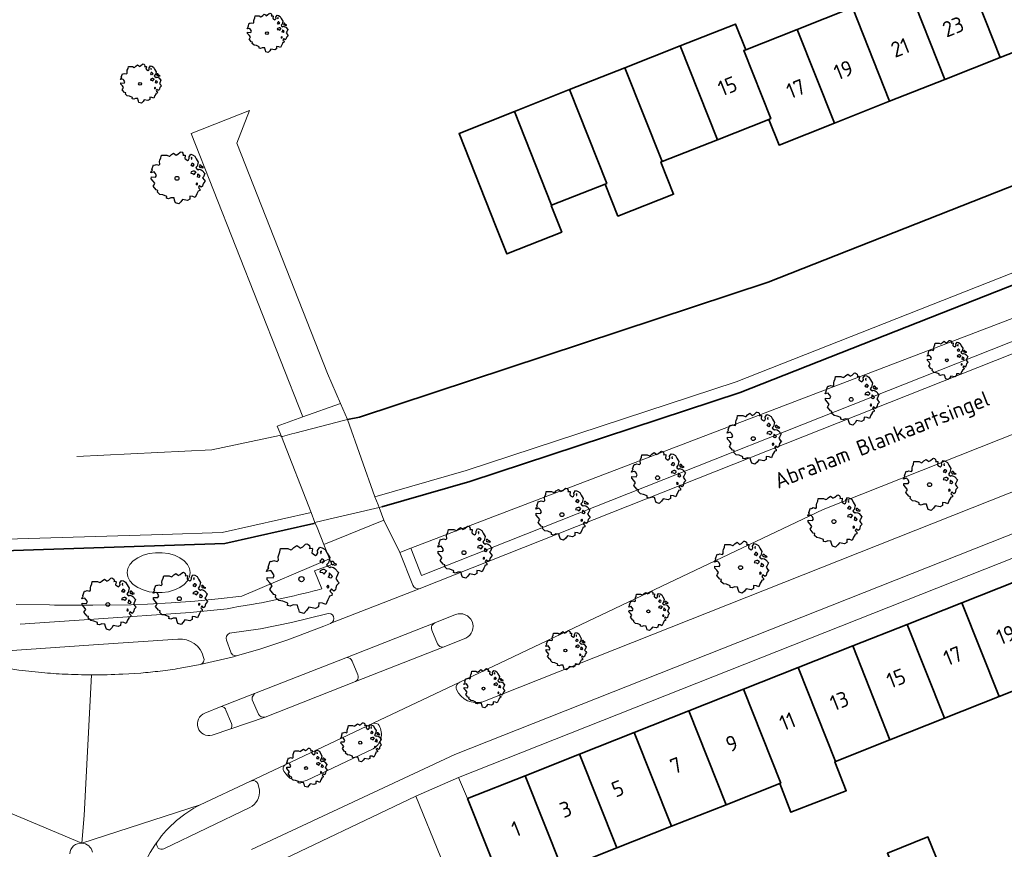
# Model space of a CAD drawing. Header units: metres. Extents: x 152391 to 157968, y 462336 to 467280.
# Tile 203 of 256: x 154579 to 154665, y 464913 to 464985. Entities that reach past the tile are written whole.
import ezdxf
from ezdxf.enums import TextEntityAlignment as Align

# ---------------------------------------------------------------- set-up
doc = ezdxf.new("R2010")
doc.units = ezdxf.units.M
doc.header["$LTSCALE"] = 0.75
doc.layers.get('0').update_dxf_attribs({"lineweight": 25})
for name, color, linetype, lineweight in [('B-GV-GR-BOOM-S', 252, 'Continuous', 25), ('B-WE-GK-BESCHOEIING-G', 251, 'GK-BESCHOEIING', 35), ('B-WE-KW-KUNSTWERK_DEK-GV', 5, 'Continuous', 18), ('B-WE-KW-KUNSTWERK_LANDHOOFD-GV', 5, 'Continuous', 18), ('B-WE-OG-BEBOUWING-GV', 6, 'Continuous', 35), ('B-WE-OG-BEBOUWING-T18', 1, 'Continuous', 18), ('B-WE-OG-TERREIN_CULTUURSCHEIDING-GV', 251, 'Continuous', 18), ('B-WE-OG-TOPOGRAFIE-T18', 1, 'Continuous', 18), ('B-WE-OG-WATER_SLOOT-GV', 251, 'Continuous', 18), ('B-WE-VH-VERHARDING_ASFALT-GV', 251, 'Continuous', 18), ('B-WE-VH-VERHARDING_BETONSTRAATSTEEN-GV', 251, 'Continuous', 18), ('B-WE-VH-VERHARDING_TEGEL-GV', 251, 'Continuous', 18)]:
    doc.layers.add(name, color=color, linetype=linetype, lineweight=lineweight)
doc.styles.add('NLCS-ISO-M750-T18', font='NLCS-ISO.ttf', dxfattribs={"height": 1.35})
doc.linetypes.add('GK-BESCHOEIING', pattern='A,30,-5,[1,NLCS.SHX,S=1,R=0,X=0,Y=0],-5', length=40)

# ---------------------------------------------------------------- blocks, each defined once
blk = doc.blocks.new('SGR-BOOM_21_30')
at = {"linetype": 'Continuous'}
for p, q in [((0.065, 1.581), (0.205, 1.712)), ((0.205, 1.712), (0.263, 1.729)), ((0.263, 1.729), (0.333, 1.696)), ((-1.633, 0.579), (-1.528, 0.875)), ((-1.528, 0.875), (-1.458, 0.858)), ((-1.458, 0.858), (-1.342, 0.908)), ((-1.342, 0.908), (-1.179, 0.858)), ((-1.179, 0.858), (-1.121, 0.924)), ((-1.133, 1.088), (-1.109, 1.187)), ((-1.121, 0.924), (-1.133, 1.088)), ((-1.109, 1.187), (-1.051, 1.335)), ((-1.051, 1.335), (-1.016, 1.499)), ((-1.016, 1.499), (-0.668, 1.499)), ((-0.668, 1.499), (-0.516, 1.433)), ((-0.516, 1.433), (-0.47, 1.45)), ((-0.47, 1.45), (-0.365, 1.548)), ((-0.365, 1.548), (-0.226, 1.647)), ((-0.226, 1.647), (-0.133, 1.581)), ((-0.133, 1.581), (-0.063, 1.515)), ((-0.063, 1.515), (0.065, 1.581)), ((0.333, 1.696), (0.391, 1.647)), ((0.402, 1.532), (0.379, 1.499)), ((0.379, 1.499), (0.53, 1.515)), ((0.391, 1.647), (0.402, 1.532)), ((0.542, 1.483), (0.507, 1.285)), ((0.507, 1.285), (0.565, 1.236)), ((0.53, 1.515), (0.542, 1.483)), ((0.565, 1.236), (0.693, 1.154)), ((0.693, 1.154), (0.751, 1.203)), ((0.751, 1.203), (0.798, 1.285)), ((0.786, 1.4), (0.891, 1.565)), ((0.798, 1.285), (0.786, 1.4)), ((0.891, 1.565), (1.019, 1.532)), ((0.937, 0.908), (0.891, 0.875)), ((0.891, 0.875), (0.926, 0.825)), ((0.972, 1.368), (0.926, 1.335)), ((0.926, 1.335), (0.949, 1.253)), ((0.972, 0.973), (0.937, 0.908)), ((0.949, 1.253), (0.961, 1.236)), ((0.961, 1.269), (0.972, 1.368)), ((1.03, 0.973), (0.972, 0.973)), ((1.019, 1.532), (1.158, 1.45)), ((1.077, 0.94), (1.03, 0.973)), ((1.124, 0.875), (1.077, 0.94)), ((1.077, 0.842), (1.124, 0.875)), ((1.158, 1.45), (1.251, 1.269)), ((1.251, 1.269), (1.379, 1.055)), ((1.379, 1.055), (1.321, 0.793)), ((1.472, 0.858), (1.438, 0.809)), ((1.542, 0.858), (1.472, 0.858)), ((1.624, 0.76), (1.542, 0.858)), ((-1.703, 0.365), (-1.656, 0.48)), ((-1.493, 0.415), (-1.703, 0.365)), ((-1.679, -0.029), (-1.668, 0.086)), ((-1.668, 0.086), (-1.389, 0.07)), ((-1.656, 0.48), (-1.598, 0.53)), ((-1.598, 0.53), (-1.633, 0.579)), ((-1.423, 0.333), (-1.493, 0.415)), ((-1.33, 0.185), (-1.423, 0.333)), ((-1.389, 0.07), (-1.33, 0.185)), ((0.926, 0.415), (0.891, 0.333)), ((0.891, 0.333), (1.03, 0.316)), ((0.926, 0.825), (0.984, 0.842)), ((1.054, 0.464), (0.926, 0.415)), ((0.984, 0.842), (1.03, 0.776)), ((1.03, 0.776), (1.077, 0.842)), ((1.03, 0.316), (1.112, 0.251)), ((1.112, 0.464), (1.054, 0.464)), ((1.217, 0.398), (1.112, 0.464)), ((1.112, 0.251), (1.205, 0.365)), ((1.205, 0.365), (1.24, 0.415)), ((1.321, 0.793), (1.228, 0.694)), ((1.228, 0.694), (1.275, 0.628)), ((1.275, 0.628), (1.379, 0.563)), ((1.344, 0.185), (1.31, 0.103)), ((1.434, 0.049), (1.31, 0.103)), ((1.356, 0.3), (1.344, 0.234)), ((1.344, 0.234), (1.344, 0.185)), ((1.426, 0.234), (1.356, 0.3)), ((1.379, 0.563), (1.438, 0.595)), ((1.472, 0.201), (1.426, 0.234)), ((1.434, 0.049), (1.507, 0.136)), ((1.438, 0.809), (1.461, 0.743)), ((1.438, 0.595), (1.565, 0.563)), ((1.461, 0.743), (1.531, 0.694)), ((1.507, 0.136), (1.472, 0.201)), ((1.531, 0.727), (1.635, 0.678)), ((1.531, 0.694), (1.542, 0.727)), ((1.565, 0.563), (1.635, 0.513)), ((1.728, 0.71), (1.624, 0.76)), ((1.635, 0.678), (1.728, 0.71)), ((1.635, 0.513), (1.81, 0.316)), ((1.717, 0.103), (1.67, 0.037)), ((1.67, 0.037), (1.763, -0.094)), ((1.81, 0.316), (1.717, 0.103)), ((-1.54, -0.177), (-1.679, -0.029)), ((-1.551, -0.505), (-1.493, -0.423)), ((-1.354, -0.752), (-1.551, -0.505)), ((-1.435, -0.324), (-1.54, -0.177)), ((-1.493, -0.423), (-1.435, -0.324)), ((-1.249, -0.784), (-1.354, -0.752)), ((-1.272, -0.899), (-1.249, -0.784)), ((1.286, -0.292), (1.24, -0.357)), ((1.24, -0.357), (1.251, -0.423)), ((1.263, -0.423), (1.333, -0.407)), ((1.333, -0.341), (1.286, -0.292)), ((1.333, -0.407), (1.333, -0.341)), ((1.368, -0.834), (1.356, -0.883)), ((1.484, -0.801), (1.368, -0.834)), ((1.461, -0.472), (1.391, -0.587)), ((1.391, -0.587), (1.426, -0.637)), ((1.426, -0.637), (1.496, -0.702)), ((1.577, -0.587), (1.461, -0.472)), ((1.496, -0.702), (1.484, -0.801)), ((1.658, -0.522), (1.577, -0.587)), ((1.682, -0.423), (1.658, -0.522)), ((1.717, -0.308), (1.682, -0.423)), ((1.845, -0.177), (1.717, -0.308)), ((1.763, -0.094), (1.845, -0.177)), ((-1.109, -1.047), (-1.272, -0.899)), ((-0.912, -1.08), (-1.109, -1.047)), ((-0.668, -1.179), (-0.912, -1.08)), ((-0.679, -1.294), (-0.668, -1.179)), ((-0.551, -1.326), (-0.679, -1.294)), ((-0.4, -1.261), (-0.551, -1.326)), ((-0.191, -1.277), (-0.4, -1.261)), ((-0.156, -1.425), (-0.191, -1.277)), ((-0.133, -1.491), (-0.156, -1.425)), ((-0.098, -1.606), (-0.133, -1.491)), ((0.112, -1.671), (-0.098, -1.606)), ((0.251, -1.524), (0.112, -1.671)), ((0.356, -1.376), (0.251, -1.524)), ((0.682, -1.441), (0.356, -1.376)), ((0.833, -1.359), (0.682, -1.441)), ((0.844, -1.162), (0.833, -1.359)), ((1.03, -1.179), (0.844, -1.162)), ((1.182, -1.244), (1.03, -1.179)), ((1.286, -1.014), (1.182, -1.244)), ((1.356, -0.883), (1.286, -1.014))]:
    blk.add_line(p, q, dxfattribs=at)
blk.add_circle((0, 0), 0.126, dxfattribs=at)
blk = doc.blocks.new('SGR-BOOM_31_50')
at = {"linetype": 'Continuous'}
for p, q in [((-1.479, 1.582), (-1.402, 1.78)), ((-1.402, 1.78), (-1.355, 1.999)), ((-1.355, 1.999), (-0.89, 1.999)), ((-0.89, 1.999), (-0.688, 1.911)), ((-0.688, 1.911), (-0.626, 1.933)), ((-0.626, 1.933), (-0.487, 2.064)), ((-0.487, 2.064), (-0.301, 2.196)), ((-0.301, 2.196), (-0.177, 2.108)), ((-0.177, 2.108), (-0.084, 2.02)), ((-0.084, 2.02), (0.087, 2.108)), ((0.087, 2.108), (0.273, 2.283)), ((0.273, 2.283), (0.351, 2.305)), ((0.351, 2.305), (0.444, 2.261)), ((0.444, 2.261), (0.521, 2.196)), ((0.537, 2.042), (0.506, 1.999)), ((0.506, 1.999), (0.707, 2.02)), ((0.521, 2.196), (0.537, 2.042)), ((0.723, 1.977), (0.676, 1.714)), ((0.676, 1.714), (0.754, 1.648)), ((0.707, 2.02), (0.723, 1.977)), ((1.002, 1.604), (1.064, 1.714)), ((1.048, 1.867), (1.188, 2.086)), ((1.064, 1.714), (1.048, 1.867)), ((1.188, 2.086), (1.358, 2.042)), ((1.296, 1.823), (1.234, 1.78)), ((1.234, 1.78), (1.265, 1.67)), ((1.281, 1.692), (1.296, 1.823)), ((1.358, 2.042), (1.545, 1.933)), ((1.545, 1.933), (1.669, 1.692)), ((-2.177, 0.772), (-2.038, 1.166)), ((-2.038, 1.166), (-1.944, 1.144)), ((-1.944, 1.144), (-1.789, 1.21)), ((-1.789, 1.21), (-1.572, 1.144)), ((-1.572, 1.144), (-1.495, 1.232)), ((-1.51, 1.451), (-1.479, 1.582)), ((-1.495, 1.232), (-1.51, 1.451)), ((0.754, 1.648), (0.924, 1.539)), ((0.924, 1.539), (1.002, 1.604)), ((1.25, 1.21), (1.188, 1.166)), ((1.188, 1.166), (1.234, 1.101)), ((1.234, 1.101), (1.312, 1.122)), ((1.296, 1.298), (1.25, 1.21)), ((1.265, 1.67), (1.281, 1.648)), ((1.374, 1.298), (1.296, 1.298)), ((1.312, 1.122), (1.374, 1.035)), ((1.436, 1.254), (1.374, 1.298)), ((1.374, 1.035), (1.436, 1.122)), ((1.498, 1.166), (1.436, 1.254)), ((1.436, 1.122), (1.498, 1.166)), ((1.762, 1.057), (1.638, 0.925)), ((1.638, 0.925), (1.7, 0.838)), ((1.669, 1.692), (1.839, 1.407)), ((1.839, 1.407), (1.762, 1.057)), ((1.963, 1.144), (1.917, 1.079)), ((1.917, 1.079), (1.948, 0.991)), ((1.948, 0.991), (2.041, 0.925)), ((2.056, 1.144), (1.963, 1.144)), ((2.041, 0.969), (2.18, 0.903)), ((2.041, 0.925), (2.056, 0.969)), ((2.165, 1.013), (2.056, 1.144)), ((2.304, 0.947), (2.165, 1.013)), ((2.18, 0.903), (2.304, 0.947)), ((-2.27, 0.487), (-2.208, 0.641)), ((-1.991, 0.553), (-2.27, 0.487)), ((-2.239, -0.038), (-2.224, 0.115)), ((-2.224, 0.115), (-1.851, 0.093)), ((-2.208, 0.641), (-2.131, 0.706)), ((-2.131, 0.706), (-2.177, 0.772)), ((-1.898, 0.444), (-1.991, 0.553)), ((-1.774, 0.246), (-1.898, 0.444)), ((-1.851, 0.093), (-1.774, 0.246)), ((1.234, 0.553), (1.188, 0.444)), ((1.188, 0.444), (1.374, 0.422)), ((1.405, 0.619), (1.234, 0.553)), ((1.374, 0.422), (1.483, 0.334)), ((1.483, 0.619), (1.405, 0.619)), ((1.622, 0.531), (1.483, 0.619)), ((1.483, 0.334), (1.607, 0.487)), ((1.607, 0.487), (1.653, 0.553)), ((1.7, 0.838), (1.839, 0.75)), ((1.793, 0.246), (1.746, 0.137)), ((1.911, 0.065), (1.746, 0.137)), ((1.808, 0.4), (1.793, 0.312)), ((1.793, 0.312), (1.793, 0.246)), ((1.901, 0.312), (1.808, 0.4)), ((1.839, 0.75), (1.917, 0.794)), ((1.963, 0.268), (1.901, 0.312)), ((1.911, 0.065), (2.01, 0.181)), ((1.917, 0.794), (2.087, 0.75)), ((2.01, 0.181), (1.963, 0.268)), ((2.087, 0.75), (2.18, 0.684)), ((2.18, 0.684), (2.413, 0.422)), ((2.289, 0.137), (2.227, 0.049)), ((2.227, 0.049), (2.351, -0.126)), ((2.413, 0.422), (2.289, 0.137)), ((-2.053, -0.235), (-2.239, -0.038)), ((-2.069, -0.673), (-1.991, -0.564)), ((-1.805, -1.002), (-2.069, -0.673)), ((-1.913, -0.433), (-2.053, -0.235)), ((-1.991, -0.564), (-1.913, -0.433)), ((1.715, -0.389), (1.653, -0.476)), ((1.653, -0.476), (1.669, -0.564)), ((1.684, -0.564), (1.777, -0.542)), ((1.777, -0.454), (1.715, -0.389)), ((1.777, -0.542), (1.777, -0.454)), ((1.948, -0.63), (1.855, -0.783)), ((1.855, -0.783), (1.901, -0.849)), ((1.901, -0.849), (1.994, -0.936)), ((2.103, -0.783), (1.948, -0.63)), ((2.211, -0.695), (2.103, -0.783)), ((2.242, -0.564), (2.211, -0.695)), ((2.289, -0.411), (2.242, -0.564)), ((2.459, -0.235), (2.289, -0.411)), ((2.351, -0.126), (2.459, -0.235)), ((-1.665, -1.046), (-1.805, -1.002)), ((-1.696, -1.199), (-1.665, -1.046)), ((-1.479, -1.396), (-1.696, -1.199)), ((-1.216, -1.44), (-1.479, -1.396)), ((-0.89, -1.571), (-1.216, -1.44)), ((-0.906, -1.725), (-0.89, -1.571)), ((-0.533, -1.681), (-0.735, -1.769)), ((-0.254, -1.703), (-0.533, -1.681)), ((-0.208, -1.9), (-0.254, -1.703)), ((1.126, -1.55), (1.11, -1.812)), ((1.374, -1.571), (1.126, -1.55)), ((1.576, -1.659), (1.374, -1.571)), ((1.715, -1.352), (1.576, -1.659)), ((1.808, -1.177), (1.715, -1.352)), ((1.824, -1.112), (1.808, -1.177)), ((1.979, -1.068), (1.824, -1.112)), ((1.994, -0.936), (1.979, -1.068)), ((-0.735, -1.769), (-0.906, -1.725)), ((-0.177, -1.988), (-0.208, -1.9)), ((-0.13, -2.141), (-0.177, -1.988)), ((0.149, -2.229), (-0.13, -2.141)), ((0.335, -2.031), (0.149, -2.229)), ((0.475, -1.834), (0.335, -2.031)), ((0.909, -1.922), (0.475, -1.834)), ((1.11, -1.812), (0.909, -1.922))]:
    blk.add_line(p, q, dxfattribs=at)
blk.add_circle((0, 0), 0.169, dxfattribs=at)
blk = doc.blocks.new('SGR-BOOM_50_100')
at = {"linetype": 'Continuous'}
for p, q in [((-1.869, 2.373), (-1.807, 2.665)), ((-1.807, 2.665), (-1.187, 2.665)), ((-1.187, 2.665), (-0.918, 2.548)), ((-0.918, 2.548), (-0.835, 2.577)), ((-0.835, 2.577), (-0.649, 2.752)), ((-0.649, 2.752), (-0.401, 2.928)), ((-0.401, 2.928), (-0.236, 2.811)), ((-0.236, 2.811), (-0.112, 2.694)), ((-0.112, 2.694), (0.116, 2.811)), ((0.116, 2.811), (0.364, 3.044)), ((0.364, 3.044), (0.467, 3.074)), ((0.467, 3.074), (0.591, 3.015)), ((0.591, 3.015), (0.695, 2.928)), ((0.715, 2.723), (0.674, 2.665)), ((0.674, 2.665), (0.943, 2.694)), ((0.695, 2.928), (0.715, 2.723)), ((0.964, 2.636), (0.902, 2.285)), ((0.943, 2.694), (0.964, 2.636)), ((1.398, 2.49), (1.584, 2.782)), ((1.584, 2.782), (1.811, 2.723)), ((1.811, 2.723), (2.059, 2.577)), ((2.059, 2.577), (2.225, 2.256)), ((-2.014, 1.935), (-1.972, 2.11)), ((-1.993, 1.643), (-2.014, 1.935)), ((-1.972, 2.11), (-1.869, 2.373)), ((0.902, 2.285), (1.005, 2.198)), ((1.005, 2.198), (1.232, 2.052)), ((1.232, 2.052), (1.336, 2.139)), ((1.336, 2.139), (1.418, 2.285)), ((1.418, 2.285), (1.398, 2.49)), ((1.729, 2.431), (1.646, 2.373)), ((1.646, 2.373), (1.687, 2.227)), ((1.729, 1.73), (1.667, 1.613)), ((1.687, 2.227), (1.708, 2.198)), ((1.708, 2.256), (1.729, 2.431)), ((1.832, 1.73), (1.729, 1.73)), ((1.915, 1.672), (1.832, 1.73)), ((2.225, 2.256), (2.452, 1.876)), ((2.452, 1.876), (2.349, 1.409)), ((-2.944, 0.854), (-2.841, 0.942)), ((-2.903, 1.029), (-2.717, 1.555)), ((-2.841, 0.942), (-2.903, 1.029)), ((-2.717, 1.555), (-2.593, 1.526)), ((-2.593, 1.526), (-2.386, 1.613)), ((-2.386, 1.613), (-2.096, 1.526)), ((-2.096, 1.526), (-1.993, 1.643)), ((1.667, 1.613), (1.584, 1.555)), ((1.584, 1.555), (1.646, 1.467)), ((1.646, 1.467), (1.749, 1.497)), ((1.749, 1.497), (1.832, 1.38)), ((1.832, 1.38), (1.915, 1.497)), ((1.997, 1.555), (1.915, 1.672)), ((1.915, 1.497), (1.997, 1.555)), ((2.349, 1.409), (2.183, 1.234)), ((2.183, 1.234), (2.266, 1.117)), ((2.266, 1.117), (2.452, 1)), ((2.452, 1), (2.556, 1.059)), ((2.618, 1.526), (2.556, 1.438)), ((2.556, 1.438), (2.597, 1.321)), ((2.556, 1.059), (2.783, 1)), ((2.597, 1.321), (2.721, 1.234)), ((2.742, 1.526), (2.618, 1.526)), ((2.721, 1.292), (2.907, 1.205)), ((2.721, 1.234), (2.742, 1.292)), ((2.886, 1.351), (2.742, 1.526)), ((2.783, 1), (2.907, 0.913)), ((3.072, 1.263), (2.886, 1.351)), ((2.907, 1.205), (3.072, 1.263)), ((2.907, 0.913), (3.217, 0.562)), ((-3.027, 0.65), (-2.944, 0.854)), ((-2.655, 0.737), (-3.027, 0.65)), ((-2.985, -0.051), (-2.965, 0.153)), ((-2.965, 0.153), (-2.469, 0.124)), ((-2.531, 0.591), (-2.655, 0.737)), ((-2.365, 0.329), (-2.531, 0.591)), ((-2.469, 0.124), (-2.365, 0.329)), ((1.646, 0.737), (1.584, 0.591)), ((1.584, 0.591), (1.832, 0.562)), ((1.873, 0.825), (1.646, 0.737)), ((1.832, 0.562), (1.977, 0.445)), ((1.977, 0.825), (1.873, 0.825)), ((2.163, 0.708), (1.977, 0.825)), ((1.977, 0.445), (2.142, 0.65)), ((2.142, 0.65), (2.204, 0.737)), ((2.39, 0.329), (2.328, 0.183)), ((2.549, 0.087), (2.328, 0.183)), ((2.411, 0.533), (2.39, 0.416)), ((2.39, 0.416), (2.39, 0.329)), ((2.535, 0.416), (2.411, 0.533)), ((2.618, 0.358), (2.535, 0.416)), ((2.549, 0.087), (2.68, 0.241)), ((2.68, 0.241), (2.618, 0.358)), ((3.052, 0.183), (2.969, 0.066)), ((2.969, 0.066), (3.135, -0.168)), ((3.217, 0.562), (3.052, 0.183)), ((-2.737, -0.314), (-2.985, -0.051)), ((-2.758, -0.898), (-2.655, -0.752)), ((-2.551, -0.577), (-2.737, -0.314)), ((-2.655, -0.752), (-2.551, -0.577)), ((2.287, -0.518), (2.204, -0.635)), ((2.204, -0.635), (2.225, -0.752)), ((2.245, -0.752), (2.37, -0.723)), ((2.37, -0.606), (2.287, -0.518)), ((2.37, -0.723), (2.37, -0.606)), ((2.597, -0.84), (2.473, -1.044)), ((2.804, -1.044), (2.597, -0.84)), ((2.99, -0.752), (2.948, -0.927)), ((3.052, -0.548), (2.99, -0.752)), ((3.279, -0.314), (3.052, -0.548)), ((3.135, -0.168), (3.279, -0.314)), ((-2.407, -1.336), (-2.758, -0.898)), ((-2.22, -1.394), (-2.407, -1.336)), ((-2.262, -1.599), (-2.22, -1.394)), ((-1.972, -1.862), (-2.262, -1.599)), ((2.411, -1.57), (2.287, -1.803)), ((2.432, -1.482), (2.411, -1.57)), ((2.638, -1.424), (2.432, -1.482)), ((2.473, -1.044), (2.535, -1.132)), ((2.535, -1.132), (2.659, -1.248)), ((2.659, -1.248), (2.638, -1.424)), ((2.948, -0.927), (2.804, -1.044)), ((-1.621, -1.92), (-1.972, -1.862)), ((-1.187, -2.095), (-1.621, -1.92)), ((-1.207, -2.3), (-1.187, -2.095)), ((-0.98, -2.358), (-1.207, -2.3)), ((-0.711, -2.241), (-0.98, -2.358)), ((-0.339, -2.271), (-0.711, -2.241)), ((-0.277, -2.533), (-0.339, -2.271)), ((-0.236, -2.65), (-0.277, -2.533)), ((0.633, -2.446), (0.447, -2.709)), ((1.212, -2.563), (0.633, -2.446)), ((1.48, -2.417), (1.212, -2.563)), ((1.501, -2.066), (1.48, -2.417)), ((1.832, -2.095), (1.501, -2.066)), ((2.101, -2.212), (1.832, -2.095)), ((2.287, -1.803), (2.101, -2.212)), ((-0.174, -2.855), (-0.236, -2.65)), ((0.199, -2.971), (-0.174, -2.855)), ((0.447, -2.709), (0.199, -2.971))]:
    blk.add_line(p, q, dxfattribs=at)
blk.add_circle((0, 0), 0.225, dxfattribs=at)

msp = doc.modelspace()

# ---------------------------------------------------------------- linework, layer by layer
at = {"layer": 'B-WE-GK-BESCHOEIING-G'}
for points in [[(154607.695, 464949.965), (154608.75, 464950.16), (154644.21, 464961.88), (154713.31, 464989.17), (154717.14, 464990.62)], [(154716.261, 464981.68), (154641.76, 464952.3), (154618.31, 464944.57), (154610.67, 464942.385)], [(154604.87, 464941.03), (154604.775, 464940.927), (154597.05, 464939.18), (154575.19, 464938.48), (154568.378, 464940.056), (154567.33, 464940.37), (154567.315, 464940.255), (154555.9, 464943.25), (154546.822, 464946.403)]]:
    msp.add_lwpolyline(points, dxfattribs=at)
at = {"layer": 'B-WE-KW-KUNSTWERK_DEK-GV'}
msp.add_lwpolyline([(154607.094, 464951.349), (154603.829, 464950.177), (154601.585, 464949.371), (154601.97, 464948.473), (154604.541, 464941.899), (154604.87, 464941.03), (154605.049, 464940.581), (154605.635, 464939.114), (154610.834, 464941.232), (154610.44, 464942.32), (154610.352, 464942.545), (154610.074, 464943.254), (154607.695, 464949.965)], close=True, dxfattribs=at)
at = {"layer": 'B-WE-KW-KUNSTWERK_LANDHOOFD-GV'}
for points in [[(154602.853, 464948.703), (154603.117, 464948.772), (154607.46, 464949.91), (154607.695, 464949.965), (154607.094, 464951.349), (154603.829, 464950.177), (154601.585, 464949.371), (154601.97, 464948.473), (154602.046, 464948.491), (154602.047, 464948.491)], [(154610.44, 464942.32), (154606.068, 464941.317), (154604.87, 464941.03), (154605.049, 464940.581), (154605.635, 464939.114), (154610.834, 464941.232)]]:
    msp.add_lwpolyline(points, close=True, dxfattribs=at)
at = {"layer": 'B-WE-OG-BEBOUWING-GV'}
for points in [[(154669.134, 464983.274), (154665.922, 464991.417), (154661.122, 464989.52), (154664.336, 464981.377)], [(154656.323, 464987.623), (154659.537, 464979.48), (154664.336, 464981.377), (154661.122, 464989.52)], [(154659.537, 464979.48), (154656.323, 464987.623), (154651.524, 464985.726), (154654.738, 464977.584)], [(154654.738, 464977.584), (154651.524, 464985.726), (154646.725, 464983.829), (154649.939, 464975.687)], [(154644.26, 464976.02), (154644.415, 464976.081), (154642.077, 464981.992), (154642.25, 464982.06), (154641.37, 464984.29), (154636.568, 464982.391), (154639.788, 464974.252)], [(154649.939, 464975.687), (154646.725, 464983.829), (154642.25, 464982.06), (154642.077, 464981.992), (154644.415, 464976.081), (154644.26, 464976.02), (154645.14, 464973.79)], [(154636.568, 464982.391), (154631.77, 464980.494), (154634.99, 464972.355), (154639.788, 464974.252)], [(154631.77, 464980.494), (154626.971, 464978.596), (154630.191, 464970.458), (154630.058, 464970.405), (154631.162, 464967.615), (154635.985, 464969.522), (154634.882, 464972.312), (154634.99, 464972.355)], [(154626.971, 464978.596), (154622.173, 464976.699), (154625.393, 464968.56), (154630.058, 464970.405), (154630.191, 464970.458)], [(154622.173, 464976.699), (154617.375, 464974.802), (154620.595, 464966.662), (154621.514, 464964.339), (154626.293, 464966.229), (154625.374, 464968.552), (154625.393, 464968.56)], [(154664.241, 464925.902), (154668.978, 464927.778), (154665.744, 464935.927), (154661.006, 464934.05)], [(154656.267, 464932.172), (154659.502, 464924.025), (154664.241, 464925.902), (154661.006, 464934.05)], [(154659.502, 464924.025), (154656.267, 464932.172), (154651.53, 464930.295), (154654.766, 464922.148)], [(154654.766, 464922.148), (154651.53, 464930.295), (154646.791, 464928.418), (154650.028, 464920.272)], [(154650.028, 464920.272), (154646.791, 464928.418), (154642.054, 464926.541), (154645.291, 464918.395), (154645.207, 464918.362), (154646.16, 464915.865), (154650.971, 464917.729), (154649.979, 464920.252)], [(154640.554, 464916.519), (154645.207, 464918.362), (154645.291, 464918.395), (154642.054, 464926.541), (154637.316, 464924.664)], [(154632.577, 464922.787), (154635.816, 464914.642), (154640.554, 464916.519), (154637.316, 464924.664)], [(154627.84, 464920.91), (154631.079, 464912.766), (154635.816, 464914.642), (154632.577, 464922.787)], [(154631.079, 464912.766), (154627.84, 464920.91), (154623.102, 464919.033), (154626.341, 464910.889)], [(154626.341, 464910.889), (154623.102, 464919.033), (154618.113, 464917.056), (154621.353, 464908.913)], [(154658.926, 464908.501), (154659.981, 464908.914), (154659.114, 464911.086), (154658.061, 464913.713), (154654.547, 464912.308), (154655.574, 464909.74), (154654.403, 464909.263), (154655.267, 464907.088), (154656.212, 464907.439)]]:
    msp.add_lwpolyline(points, close=True, dxfattribs=at)
at = {"layer": 'B-WE-OG-TERREIN_CULTUURSCHEIDING-GV'}
for points in [[(154719.52, 464979.42), (154613.179, 464938.78), (154614.116, 464936.425), (154671.072, 464958.99)], [(154613.91, 464935.268), (154671.44, 464958.06), (154679.645, 464961.299)], [(154671.072, 464958.99), (154614.116, 464936.425), (154613.179, 464938.78), (154612.245, 464938.423), (154613.377, 464935.579)], [(154676.113, 464952.914), (154648.97, 464942.16), (154617.448, 464927.148), (154617.267, 464927.025)], [(154619.444, 464925.447), (154681.44, 464950.06), (154676.383, 464952.24), (154676.113, 464952.914)], [(154605.476, 464935.249), (154604.83, 464936.83), (154606.337, 464937.358), (154606.13, 464937.875), (154598.53, 464934.61), (154596.486, 464934.382), (154594.437, 464934.195), (154592.385, 464934.04), (154590.33, 464933.93), (154588.918, 464933.883), (154585.594, 464933.84), (154582.27, 464933.85), (154581.85, 464933.862), (154578.934, 464933.908)], [(154579.3, 464932.18), (154585.678, 464932.618), (154594.037, 464933.193), (154595.82, 464933.38)], [(154598.102, 464933.682), (154599, 464933.83)], [(154605.908, 464933.099), (154602.843, 464932.33), (154600.155, 464931.79), (154597.453, 464931.402)], [(154598.142, 464929.48), (154600.09, 464930.03), (154602.52, 464930.83), (154605.636, 464932.023), (154606.21, 464932.25), (154606.247, 464932.265)], [(154592.985, 464930.899), (154585.643, 464930.394), (154577.755, 464929.851)], [(154597.182, 464930.795), (154597.576, 464929.763)], [(154577.036, 464928.547), (154579.18, 464928.21), (154581.176, 464927.985)], [(154593.181, 464928.37), (154594.91, 464928.69)], [(154588.19, 464927.85), (154589.759, 464927.947)], [(154609.933, 464923.594), (154602.283, 464919.975)], [(154604.152, 464918.611), (154609.916, 464921.369)], [(154602.176, 464919.425), (154602.333, 464919.191)]]:
    msp.add_lwpolyline(points, dxfattribs=at)
for points in [[(154602.254, 464934.479, 0.008055), (154605.476, 464935.249)], [(154613.377, 464935.579, 0.357984), (154613.91, 464935.268)], [(154599, 464933.83, 0.011407), (154602.254, 464934.479)], [(154595.82, 464933.38, 0.035024), (154598.102, 464933.682)], [(154606.247, 464932.265, 0.969674), (154605.908, 464933.099)], [(154595.212, 464929.3, 0.364315), (154592.985, 464930.899)], [(154597.453, 464931.402, 0.40339), (154597.182, 464930.795)], [(154594.91, 464928.69, 0.462547), (154595.212, 464929.3)], [(154597.576, 464929.763, 0.457951), (154598.142, 464929.48)], [(154591.44, 464928.12, 0.014875), (154593.181, 464928.37)], [(154581.176, 464927.985, 0.013479), (154583.18, 464927.85)], [(154583.18, 464927.85, 0.011269), (154585.486, 464927.796)], [(154585.486, 464927.796, 0.013308), (154588.19, 464927.85)], [(154589.759, 464927.947, 0.013721), (154591.44, 464928.12)], [(154617.267, 464927.025, 0.346298), (154617.163, 464926.511)], [(154617.163, 464926.511, 0.377721), (154619.444, 464925.447)], [(154609.916, 464921.369, 0.414224), (154610.435, 464923.38)], [(154610.435, 464923.38, 0.338308), (154609.933, 464923.594)], [(154602.283, 464919.975, 0.405665), (154602.176, 464919.425)], [(154602.333, 464919.191, 0.323177), (154604.152, 464918.611)]]:
    msp.add_lwpolyline(points, format="xyb", dxfattribs=at)
at = {"layer": 'B-WE-OG-WATER_SLOOT-GV'}
for points in [[(154717.14, 464990.62), (154713.31, 464989.17), (154644.21, 464961.88), (154608.75, 464950.16), (154607.695, 464949.965), (154607.46, 464949.91), (154603.117, 464948.772), (154602.853, 464948.703), (154602.047, 464948.491), (154602.046, 464948.491), (154601.97, 464948.473), (154601.796, 464948.561), (154595.92, 464947.33), (154584.21, 464946.75)], [(154575.16, 464939.48), (154591.65, 464939.98), (154596.829, 464940.155), (154604.541, 464941.899), (154604.87, 464941.03), (154606.068, 464941.317), (154610.44, 464942.32), (154610.352, 464942.545), (154610.074, 464943.254), (154618, 464945.521), (154641.427, 464953.243), (154715.893, 464982.61), (154718.919, 464983.728), (154721.981, 464984.716)], [(154721.981, 464984.716), (154718.919, 464983.728), (154715.893, 464982.61), (154641.427, 464953.243), (154618, 464945.521), (154610.074, 464943.254), (154610.352, 464942.545), (154610.44, 464942.32)], [(154716.261, 464981.68), (154641.76, 464952.3), (154618.31, 464944.57), (154610.67, 464942.385), (154610.44, 464942.32), (154610.834, 464941.232), (154612.245, 464938.423), (154613.179, 464938.78), (154719.52, 464979.42)], [(154610.44, 464942.32), (154610.67, 464942.385), (154618.31, 464944.57), (154641.76, 464952.3), (154716.261, 464981.68)], [(154575.19, 464938.48), (154597.05, 464939.18), (154604.775, 464940.927), (154604.87, 464941.03), (154604.541, 464941.899), (154596.829, 464940.155), (154591.65, 464939.98), (154575.16, 464939.48)], [(154578.934, 464933.908), (154581.85, 464933.862), (154582.27, 464933.85), (154585.594, 464933.84), (154588.918, 464933.883), (154590.33, 464933.93), (154592.385, 464934.04), (154594.437, 464934.195), (154596.486, 464934.382), (154598.53, 464934.61), (154606.13, 464937.875), (154605.635, 464939.114), (154605.049, 464940.581), (154604.87, 464941.03), (154604.775, 464940.927), (154597.05, 464939.18), (154575.19, 464938.48)]]:
    msp.add_lwpolyline(points, dxfattribs=at)
for points in [[(154589.49, 464935.371), (154589.107, 464935.641), (154588.821, 464935.956), (154588.645, 464936.302), (154588.585, 464936.664), (154588.645, 464937.026), (154588.821, 464937.372), (154589.107, 464937.687), (154589.49, 464937.957), (154589.953, 464938.171), (154590.475, 464938.319), (154591.034, 464938.394), (154591.606, 464938.394), (154592.165, 464938.319), (154592.688, 464938.171), (154593.15, 464937.957), (154593.533, 464937.687), (154593.819, 464937.372), (154593.995, 464937.026), (154594.055, 464936.664), (154593.995, 464936.302), (154593.819, 464935.956), (154593.533, 464935.641), (154593.15, 464935.371), (154592.688, 464935.157), (154592.165, 464935.009), (154591.606, 464934.934), (154591.034, 464934.934), (154590.475, 464935.009), (154589.953, 464935.157)], [(154589.49, 464935.371), (154589.953, 464935.157), (154590.475, 464935.009), (154591.034, 464934.934), (154591.606, 464934.934), (154592.165, 464935.009), (154592.688, 464935.157), (154593.15, 464935.371), (154593.533, 464935.641), (154593.819, 464935.956), (154593.995, 464936.302), (154594.055, 464936.664), (154593.995, 464937.026), (154593.819, 464937.372), (154593.533, 464937.687), (154593.15, 464937.957), (154592.688, 464938.171), (154592.165, 464938.319), (154591.606, 464938.394), (154591.034, 464938.394), (154590.475, 464938.319), (154589.953, 464938.171), (154589.49, 464937.957), (154589.107, 464937.687), (154588.821, 464937.372), (154588.645, 464937.026), (154588.585, 464936.664), (154588.645, 464936.302), (154588.821, 464935.956), (154589.107, 464935.641)]]:
    msp.add_lwpolyline(points, close=True, dxfattribs=at)
at = {"layer": 'B-WE-VH-VERHARDING_ASFALT-GV'}
for points in [[(154725.92, 464979.43), (154724.379, 464978.957), (154679.645, 464961.299), (154671.44, 464958.06), (154613.91, 464935.268), (154606.247, 464932.265), (154606.21, 464932.25), (154605.636, 464932.023), (154602.52, 464930.83), (154600.09, 464930.03), (154598.142, 464929.48)], [(154585.486, 464927.796), (154584.834, 464915.574), (154584.654, 464913.184), (154594.909, 464916.499), (154599.212, 464918.529), (154602.283, 464919.975), (154609.933, 464923.594), (154617.448, 464927.148), (154648.97, 464942.16), (154676.113, 464952.914), (154682.039, 464955.262), (154688.352, 464957.763), (154724.65, 464972.11), (154726.193, 464972.685), (154727.76, 464973.19)], [(154581.176, 464927.985), (154579.18, 464928.21), (154577.036, 464928.547), (154573.737, 464929.275), (154573.368, 464929.356), (154569.9, 464930.31), (154563.465, 464932.387), (154554.38, 464935.32), (154538.99, 464940.56), (154503.3, 464955.07), (154502.515, 464955.347)], [(154499.744, 464949.868), (154500.916, 464949.495), (154502.012, 464949.085), (154541.998, 464932.859), (154544.129, 464932.001), (154568.44, 464920.42), (154570.726, 464919.292), (154573.808, 464917.771), (154573.89, 464917.73), (154574.03, 464917.641), (154584.654, 464913.184), (154584.834, 464915.574), (154585.486, 464927.796)], [(154615.265, 464932.306), (154617.08, 464933.02)], [(154595.307, 464924.462), (154596.747, 464925.028), (154599.633, 464926.163), (154607.558, 464929.278), (154615.265, 464932.306)], [(154617.961, 464930.98), (154615.985, 464930.203), (154608.393, 464927.216), (154600.544, 464924.128), (154597.563, 464923.102), (154595.946, 464922.545)], [(154597.805, 464929.366), (154594.91, 464928.69), (154593.181, 464928.37)], [(154589.759, 464927.947), (154588.19, 464927.85)], [(154594.909, 464916.499), (154584.654, 464913.184), (154574.03, 464917.641)]]:
    msp.add_lwpolyline(points, dxfattribs=at)
msp.add_lwpolyline([(154601.585, 464949.371), (154601.97, 464948.473), (154604.541, 464941.899), (154604.87, 464941.03), (154605.049, 464940.581), (154605.635, 464939.114), (154610.834, 464941.232), (154610.44, 464942.32), (154610.352, 464942.545), (154610.074, 464943.254), (154607.695, 464949.965), (154607.094, 464951.349), (154603.829, 464950.177)], close=True, dxfattribs=at)
for points in [[(154617.08, 464933.02, -0.967145), (154617.961, 464930.98)], [(154598.142, 464929.48, -0.118216), (154597.805, 464929.366)], [(154593.181, 464928.37, -0.014875), (154591.44, 464928.12)], [(154583.18, 464927.85, -0.013479), (154581.176, 464927.985)], [(154585.486, 464927.796, -0.011269), (154583.18, 464927.85)], [(154588.19, 464927.85, -0.013308), (154585.486, 464927.796)], [(154591.44, 464928.12, -0.013721), (154589.759, 464927.947)], [(154595.946, 464922.545, -0.936463), (154595.307, 464924.462)], [(154591.195, 464913.311, -0.121704), (154594.909, 464916.499)], [(154583.602, 464912.25, -0.416883), (154584.654, 464913.184)], [(154584.654, 464913.184, -0.335693), (154585.56, 464912.404)], [(154589.238, 464907.753, -0.146694), (154591.195, 464913.311)]]:
    msp.add_lwpolyline(points, format="xyb", dxfattribs=at)
at = {"layer": 'B-WE-VH-VERHARDING_BETONSTRAATSTEEN-GV'}
for points in [[(154617.08, 464933.02), (154615.265, 464932.306), (154615.117, 464932.199)], [(154615.015, 464931.667), (154615.5, 464930.484)], [(154615.985, 464930.203), (154617.961, 464930.98)], [(154607.637, 464929.291), (154607.558, 464929.278), (154599.633, 464926.163), (154599.531, 464926.038)], [(154608.601, 464927.797), (154608.1, 464928.99)], [(154600.544, 464924.128), (154608.393, 464927.216), (154608.498, 464927.303)], [(154596.747, 464925.028), (154595.307, 464924.462)], [(154599.412, 464925.618), (154599.97, 464924.39)], [(154597.627, 464923.576), (154597.15, 464924.71)], [(154595.946, 464922.545), (154597.563, 464923.102), (154597.629, 464923.227)], [(154599.427, 464918.6), (154599.212, 464918.529), (154594.909, 464916.499)], [(154600.061, 464917.8), (154599.91, 464918.35)], [(154591.762, 464912.691), (154599.218, 464916.259)], [(154591.195, 464913.311), (154591.156, 464913.225)]]:
    msp.add_lwpolyline(points, dxfattribs=at)
for points in [[(154617.961, 464930.98, 0.967145), (154617.08, 464933.02)], [(154615.117, 464932.199, 0.32729), (154615.015, 464931.667)], [(154615.5, 464930.484, 0.339672), (154615.985, 464930.203)], [(154608.1, 464928.99, 0.3139), (154607.637, 464929.291)], [(154608.498, 464927.303, 0.297308), (154608.601, 464927.797)], [(154599.531, 464926.038, 0.192265), (154599.412, 464925.618)], [(154597.15, 464924.71, 0.362034), (154596.747, 464925.028)], [(154595.307, 464924.462, 0.936463), (154595.946, 464922.545)], [(154599.97, 464924.39, 0.355984), (154600.544, 464924.128)], [(154597.629, 464923.227, 0.200583), (154597.627, 464923.576)], [(154599.91, 464918.35, 0.364307), (154599.427, 464918.6)], [(154599.218, 464916.259, 0.30801), (154600.061, 464917.8)], [(154594.909, 464916.499, 0.121704), (154591.195, 464913.311)], [(154584.654, 464913.184, 0.416883), (154583.602, 464912.25)], [(154585.56, 464912.404, 0.335693), (154584.654, 464913.184)], [(154591.156, 464913.225, 0.673656), (154591.762, 464912.691)]]:
    msp.add_lwpolyline(points, format="xyb", dxfattribs=at)
at = {"layer": 'B-WE-VH-VERHARDING_TEGEL-GV'}
msp.add_lwpolyline([(154598.09, 464973.956), (154599.185, 464976.784), (154594.136, 464974.79), (154603.829, 464950.177), (154607.094, 464951.349), (154605.968, 464953.945)], close=True, dxfattribs=at)
for points in [[(154721.53, 464965.88), (154686.427, 464952.027), (154683.745, 464950.97), (154681.44, 464950.06), (154619.444, 464925.447)], [(154599.351, 464912.64), (154617.01, 464920.87), (154681.24, 464946.32), (154685.007, 464947.801), (154688.91, 464949.333), (154721.461, 464962.22)], [(154613.621, 464917.268), (154617.34, 464918.89), (154679.505, 464943.494), (154681.32, 464944.22), (154683.69, 464945.12), (154683.63, 464945.27), (154681.24, 464946.32), (154617.01, 464920.87), (154599.351, 464912.64)], [(154613.377, 464935.579), (154612.245, 464938.423), (154610.834, 464941.232), (154605.635, 464939.114), (154606.13, 464937.875), (154606.337, 464937.358), (154604.83, 464936.83), (154605.476, 464935.249)], [(154606.247, 464932.265), (154613.91, 464935.268)], [(154595.82, 464933.38), (154594.037, 464933.193), (154585.678, 464932.618), (154579.3, 464932.18)], [(154599, 464933.83), (154598.102, 464933.682)], [(154597.453, 464931.402), (154600.155, 464931.79), (154602.843, 464932.33), (154605.908, 464933.099)], [(154615.117, 464932.199), (154615.265, 464932.306), (154607.558, 464929.278), (154607.637, 464929.291)], [(154615.5, 464930.484), (154615.015, 464931.667)], [(154577.755, 464929.851), (154585.643, 464930.394), (154592.985, 464930.899)], [(154597.576, 464929.763), (154597.182, 464930.795)], [(154608.498, 464927.303), (154608.393, 464927.216), (154615.985, 464930.203)], [(154594.91, 464928.69), (154597.805, 464929.366)], [(154608.1, 464928.99), (154608.601, 464927.797)], [(154617.267, 464927.025), (154617.448, 464927.148), (154609.933, 464923.594)], [(154599.633, 464926.163), (154596.747, 464925.028)], [(154599.531, 464926.038), (154599.633, 464926.163)], [(154599.97, 464924.39), (154599.412, 464925.618)], [(154597.15, 464924.71), (154597.627, 464923.576)], [(154597.629, 464923.227), (154597.563, 464923.102), (154600.544, 464924.128)], [(154609.916, 464921.369), (154604.152, 464918.611)], [(154602.283, 464919.975), (154599.212, 464918.529), (154599.427, 464918.6)], [(154602.333, 464919.191), (154602.176, 464919.425)], [(154621.353, 464908.913), (154618.113, 464917.056), (154617.34, 464918.89), (154613.621, 464917.268), (154615.794, 464911.933)], [(154599.91, 464918.35), (154600.061, 464917.8)], [(154600.41, 464910.95), (154613.621, 464917.268)], [(154599.218, 464916.259), (154591.762, 464912.691)], [(154591.156, 464913.225), (154591.195, 464913.311)]]:
    msp.add_lwpolyline(points, dxfattribs=at)
for points in [[(154605.476, 464935.249, -0.008055), (154602.254, 464934.479)], [(154613.91, 464935.268, -0.357984), (154613.377, 464935.579)], [(154602.254, 464934.479, -0.011407), (154599, 464933.83)], [(154598.102, 464933.682, -0.035024), (154595.82, 464933.38)], [(154605.908, 464933.099, -0.969674), (154606.247, 464932.265)], [(154615.015, 464931.667, -0.32729), (154615.117, 464932.199)], [(154592.985, 464930.899, -0.364315), (154595.212, 464929.3)], [(154597.182, 464930.795, -0.40339), (154597.453, 464931.402)], [(154615.985, 464930.203, -0.339672), (154615.5, 464930.484)], [(154595.212, 464929.3, -0.462547), (154594.91, 464928.69)], [(154598.142, 464929.48, -0.457951), (154597.576, 464929.763)], [(154597.805, 464929.366, 0.118216), (154598.142, 464929.48)], [(154607.637, 464929.291, -0.3139), (154608.1, 464928.99)], [(154608.601, 464927.797, -0.297308), (154608.498, 464927.303)], [(154617.163, 464926.511, -0.346298), (154617.267, 464927.025)], [(154619.444, 464925.447, -0.377721), (154617.163, 464926.511)], [(154599.412, 464925.618, -0.192265), (154599.531, 464926.038)], [(154596.747, 464925.028, -0.362034), (154597.15, 464924.71)], [(154600.544, 464924.128, -0.355984), (154599.97, 464924.39)], [(154597.627, 464923.576, -0.200583), (154597.629, 464923.227)], [(154610.435, 464923.38, -0.414224), (154609.916, 464921.369)], [(154609.933, 464923.594, -0.338308), (154610.435, 464923.38)], [(154602.176, 464919.425, -0.405665), (154602.283, 464919.975)], [(154604.152, 464918.611, -0.323177), (154602.333, 464919.191)], [(154599.427, 464918.6, -0.364307), (154599.91, 464918.35)], [(154600.061, 464917.8, -0.30801), (154599.218, 464916.259)], [(154591.195, 464913.311, 0.146694), (154589.238, 464907.753)], [(154591.762, 464912.691, -0.673656), (154591.156, 464913.225)]]:
    msp.add_lwpolyline(points, format="xyb", dxfattribs=at)

# ---------------------------------------------------------------- block references
at = {"layer": 'B-GV-GR-BOOM-S', "transparency": 33554559}
for name, p in [('SGR-BOOM_21_30', (154600.7, 464983.5)), ('SGR-BOOM_21_30', (154589.7, 464979.1)), ('SGR-BOOM_31_50', (154592.9, 464970.9)), ('SGR-BOOM_21_30', (154659.7, 464955.1)), ('SGR-BOOM_31_50', (154651.4, 464951.7)), ('SGR-BOOM_31_50', (154642.9, 464948.3)), ('SGR-BOOM_31_50', (154634.6, 464944.9)), ('SGR-BOOM_31_50', (154658.2, 464944.3)), ('SGR-BOOM_31_50', (154626.3, 464941.7)), ('SGR-BOOM_31_50', (154649.9, 464941.1)), ('SGR-BOOM_31_50', (154617.8, 464938.4)), ('SGR-BOOM_31_50', (154641.8, 464937.1)), ('SGR-BOOM_50_100', (154603.7, 464936.1)), ('SGR-BOOM_31_50', (154586.9, 464933.9)), ('SGR-BOOM_31_50', (154593.1, 464934.4)), ('SGR-BOOM_21_30', (154633.8, 464933.3)), ('SGR-BOOM_21_30', (154626.6, 464929.9)), ('SGR-BOOM_21_30', (154619.5, 464926.6)), ('SGR-BOOM_21_30', (154608.8, 464921.9)), ('SGR-BOOM_21_30', (154604.1, 464919.7))]:
    msp.add_blockref(name, p, dxfattribs=at)

# ---------------------------------------------------------------- texts
at = {"layer": 'B-WE-OG-BEBOUWING-T18', "style": 'NLCS-ISO-M750-T18'}
for s, rotation, p in [('23', 21.6, (154660.247, 464984.062)), ('21', 21.5, (154655.652, 464982.246)), ('19', 21.6, (154650.728, 464980.3)), ('15', 21.6, (154640.667, 464978.901)), ('17', 21.6, (154646.595, 464978.666)), ('19', 21.6, (154664.827, 464931.261)), ('17', 21.6, (154660.222, 464929.437)), ('15', 21.6, (154655.302, 464927.487)), ('13', 21.6, (154650.374, 464925.535)), ('11', 21.6, (154645.869, 464923.75)), ('9', 21.6, (154641.042, 464921.838)), ('7', 21.6, (154636.203, 464919.921)), ('5', 21.6, (154631.142, 464917.916)), ('3', 21.6, (154626.632, 464916.129)), ('1', 21.6, (154622.317, 464914.419))]:
    msp.add_text(s, height=1.35, rotation=rotation, dxfattribs=at).set_placement(p, align=Align.MIDDLE)
at = {"layer": 'B-WE-OG-TOPOGRAFIE-T18', "style": 'NLCS-ISO-M750-T18'}
msp.add_text('Abraham Blankaartsingel', height=1.35, rotation=21.6, dxfattribs=at).set_placement((154654.131, 464948.031), align=Align.MIDDLE)

doc.saveas('drawing.dxf')
